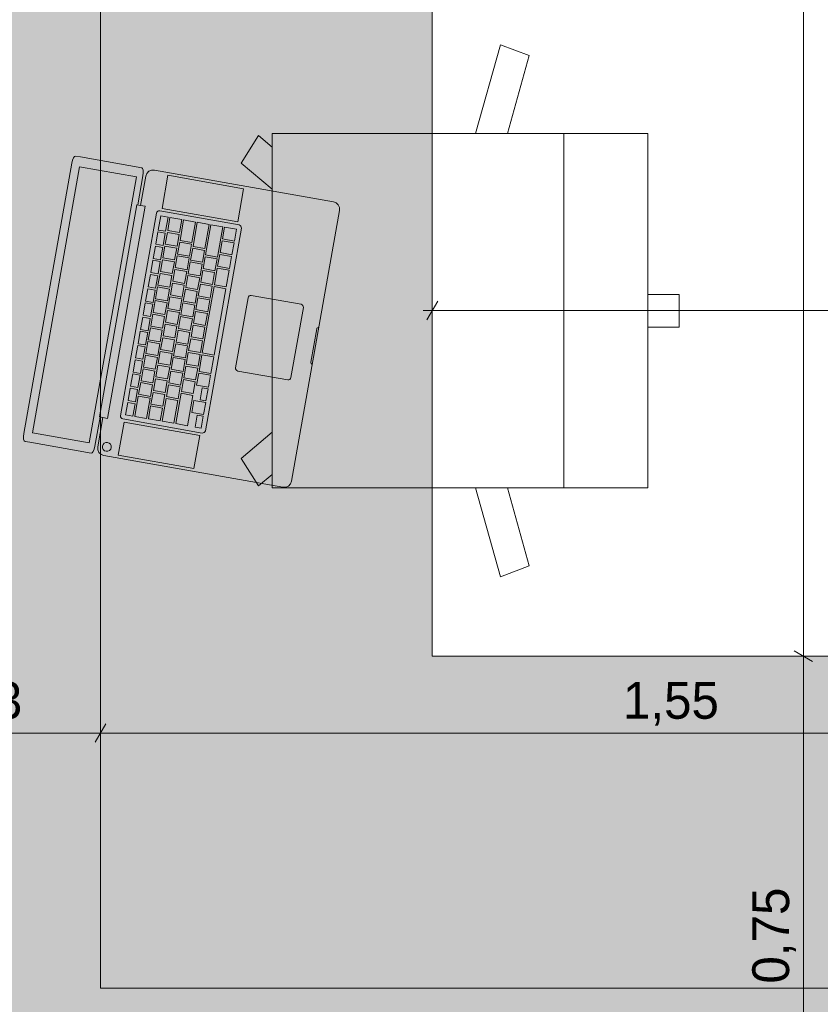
# Model space of a CAD drawing. Header units: millimetres. Extents: x -28277 to 305935, y -19284 to 4746.
# Tile 78 of 136: x 39448 to 40534, y -888 to 447. Entities that reach past the tile are written whole.
import ezdxf

# ---------------------------------------------------------------- set-up
doc = ezdxf.new("R2010")
doc.units = ezdxf.units.MM
doc.header["$MEASUREMENT"] = 0
doc.layers.add('06_COT_Detalls', color=7, linetype='Continuous')
doc.layers.add('Nuevo_09_EI_Mobiliari general', color=7, linetype='Continuous')
doc.layers.add('06_COT_Detalls_Pluma_Nº__1', color=7, linetype='Continuous', lineweight=5)
doc.layers.add('Nuevo_09_EI_Mobiliari general_Pluma_Nº__1', color=7, linetype='Continuous', lineweight=5)
doc.styles.add('Estilo_Generado_2', font='txt')
doc.dimstyles.new('Estilo_Generado__1', dxfattribs={"dimtxt": 50, "dimasz": 19, "dimexe": 0.18, "dimexo": 300, "dimgap": 0, "dimtad": 1, "dimlfac": 0.001, "dimzin": 0, "dimdsep": 46, "dimtxsty": 'Estilo_Generado_2', "dimblk": 'ARROWHEAD_2', "dimblk1": 'ARROWHEAD_2', "dimblk2": 'ARROWHEAD_2', "dimcen": 0.09, "dimclrd": 7, "dimclre": 7, "dimclrt": 7, "dimadec": 0, "dimazin": 0, "dimtfac": 1, "dimtdec": 4, "dimtmove": 0, "dimatfit": 3, "dimfxl": 0, "dimtolj": 1, "dimtzin": 0, "dimarcsym": 0})
doc.dimstyles.new('Estilo_Generado__2', dxfattribs={"dimtxt": 50, "dimasz": 19, "dimexe": 0.18, "dimexo": 300, "dimgap": 0, "dimtad": 1, "dimtih": 1, "dimtoh": 1, "dimlfac": 0.001, "dimzin": 0, "dimdsep": 46, "dimtxsty": 'Estilo_Generado_2', "dimblk": 'ARROWHEAD_2', "dimblk1": 'ARROWHEAD_2', "dimblk2": 'ARROWHEAD_2', "dimcen": 0.09, "dimclrd": 7, "dimclre": 7, "dimclrt": 7, "dimadec": 0, "dimazin": 0, "dimtfac": 1, "dimtdec": 4, "dimtmove": 0, "dimatfit": 3, "dimfxl": 0, "dimtolj": 1, "dimtzin": 0, "dimarcsym": 0})

# ---------------------------------------------------------------- blocks, each defined once
blk = doc.blocks.new('Silla Oficina 04 27')
at = {"layer": 'Nuevo_09_EI_Mobiliari general_Pluma_Nº__1', "color": 7, "linetype": 'Continuous', "lineweight": 5}
for p, q in [((335.5, 589.5), (335.5, 546.8)), ((335.5, 589.5), (379.5, 589.5)), ((379.5, 589.5), (379.5, 546.8)), ((597.6, 546.8), (117.3, 546.8)), ((117.3, 546.8), (117.3, 37.5)), ((117.3, 546.8), (117.3, 37.5)), ((597.6, 546.8), (597.6, 37.5)), ((597.6, 37.5), (597.6, 546.8)), ((597.6, 546.8), (597.6, 37.5)), ((117.3, 433.1), (597.6, 433.1)), ((-3.2, 347.1), (11.5, 386.1)), ((11.5, 386.1), (117.3, 356.4)), ((703.4, 386.1), (597.6, 356.4)), ((718.1, 347.1), (703.4, 386.1)), ((117.3, 313.2), (-3.2, 347.1)), ((597.6, 313.2), (718.1, 347.1)), ((117.3, 37.5), (597.6, 37.5)), ((119.9, 18.7), (135.6, 37.5)), ((157.3, -4.7), (192.7, 37.5)), ((557.7, -4.7), (522.2, 37.5)), ((595, 18.7), (579.3, 37.5)), ((119.9, 18.7), (157.3, -4.7)), ((595, 18.7), (557.7, -4.7))]:
    blk.add_line(p, q, dxfattribs=at)
blk = doc.blocks.new('Forjado_7_1', base_point=(39257.9, 1517.5))
at = {"layer": 'Nuevo_09_EI_Mobiliari general', "linetype": 'Continuous', "lineweight": 0, "true_color": 0xffffff}
blk.add_hatch(color=7, dxfattribs=at).paths.add_polyline_path([(39257.9, 1517.5), (39257.9, -1166.4), (44268.5, -1166.4), (44256.8, 1517.5), (43506.5, 1517.5), (43506.5, -416.4), (40007.9, -416.4), (40007.9, 1517.5)])
at = {"layer": 'Nuevo_09_EI_Mobiliari general_Pluma_Nº__1', "color": 7, "linetype": 'Continuous', "lineweight": 5, "flags": 128}
blk.add_lwpolyline([(39257.9, 1517.5), (39257.9, -1166.4), (44268.5, -1166.4), (44256.8, 1517.5), (43506.5, 1517.5), (43506.5, -416.4), (40007.9, -416.4), (40007.9, 1517.5)], close=True, dxfattribs=at)
blk = doc.blocks.new('*D152', base_point=(55248.4, -37.4))
at = {"layer": '06_COT_Detalls_Pluma_Nº__1', "color": 7, "linetype": 'Continuous', "lineweight": 5}
for p, q in [((40007.9, -116.4), (40007.9, 71.2)), ((43506.5, -116.4), (43506.5, 71.2)), ((40015.2, 64.9), (40000.7, 39.9)), ((43499.3, 39.9), (43513.7, 64.9)), ((39995.7, 52.4), (40007.9, 52.4)), ((40007.9, 52.4), (43506.5, 52.4)), ((43506.5, 52.4), (43518.7, 52.4))]:
    blk.add_line(p, q, dxfattribs=at)
at = {"layer": '06_COT_Detalls_Pluma_Nº__1', "color": 7, "lineweight": 5, "insert": (41708.2, 62.4), "char_height": 50, "attachment_point": 7, "style": 'Estilo_Generado_2'}
blk.add_mtext('\\A1;{\\pql;\\fGotham Book|b0|i0|c0|p0;\\W1.000000;3,5}', dxfattribs=at)
blk = doc.blocks.new('ARROWHEAD_2')
at = {"color": 0, "linetype": 'Continuous', "lineweight": 0}
for p, q in [((0, 0), (-1, 0)), ((-0.378, -0.655), (0.378, 0.655))]:
    blk.add_line(p, q, dxfattribs=at)
blk = doc.blocks.new('MacBook 27')
at = {"layer": 'Nuevo_09_EI_Mobiliari general_Pluma_Nº__1', "color": 7, "linetype": 'Continuous', "lineweight": 5}
for p, q in [((0, 365.3), (0.8, 366.6)), ((0, 358.6), (0, 365.3)), ((0.8, 366.6), (3, 367.8)), ((3, 367.8), (6.3, 368.5)), ((6.3, 368.5), (10.2, 368.8)), ((10.2, 368.8), (382.8, 368.8)), ((382.8, 368.8), (386.7, 368.5)), ((386.7, 368.5), (390, 367.8)), ((390, 367.8), (392.2, 366.6)), ((392.2, 366.6), (392.9, 365.3)), ((392.9, 365.3), (392.9, 358.6)), ((0, 274.3), (0, 358.6)), ((13.3, 357.5), (379.6, 357.5)), ((13.3, 279.3), (13.3, 357.5)), ((379.6, 357.5), (379.6, 279.3)), ((392.9, 358.6), (392.9, 274.3)), ((0.8, 272.9), (0, 274.3)), ((3, 271.8), (0.8, 272.9)), ((6.3, 271.1), (3, 271.8)), ((10.2, 270.8), (6.3, 271.1)), ((50.4, 270.8), (10.2, 270.8)), ((379.6, 279.3), (13.3, 279.3)), ((50.4, 271.9), (342.5, 271.9)), ((50.4, 267), (50.4, 271.9)), ((342.5, 267), (342.5, 271.9)), ((382.8, 270.8), (342.5, 270.8)), ((386.7, 271.1), (382.8, 270.8)), ((390, 271.8), (386.7, 271.1)), ((392.2, 272.9), (390, 271.8)), ((392.9, 274.3), (392.2, 272.9)), ((0.8, 260.7), (0, 256.8)), ((0, 256.8), (0, 10.2)), ((3, 264), (0.8, 260.7)), ((6.3, 266.2), (3, 264)), ((10.2, 267), (6.3, 266.2)), ((50.4, 267), (10.2, 267)), ((50.4, 260.6), (50.4, 267)), ((342.5, 260.6), (50.4, 260.6)), ((382.8, 267), (342.5, 267)), ((342.5, 267), (342.5, 260.6)), ((375.1, 257.1), (374.6, 254.8)), ((374.6, 254.8), (375.1, 252.4)), ((376.4, 259.1), (375.1, 257.1)), ((378.4, 260.4), (376.4, 259.1)), ((380.7, 260.9), (378.4, 260.4)), ((383.1, 260.4), (380.7, 260.9)), ((386.7, 266.2), (382.8, 267)), ((385.1, 259.1), (383.1, 260.4)), ((386.4, 257.1), (385.1, 259.1)), ((386.8, 254.8), (386.4, 257.1)), ((386.4, 252.4), (386.8, 254.8)), ((390, 264), (386.7, 266.2)), ((392.2, 260.7), (390, 264)), ((392.9, 256.8), (392.2, 260.7)), ((392.9, 10.2), (392.9, 256.8)), ((53.5, 241.5), (53.2, 240)), ((54.3, 242.7), (53.5, 241.5)), ((55.6, 243.5), (54.3, 242.7)), ((57, 243.8), (55.6, 243.5)), ((335.9, 243.8), (57, 243.8)), ((337.4, 243.5), (335.9, 243.8)), ((338.6, 242.7), (337.4, 243.5)), ((339.4, 241.5), (338.6, 242.7)), ((339.7, 240), (339.4, 241.5)), ((375.1, 252.4), (376.4, 250.5)), ((376.4, 250.5), (378.4, 249.1)), ((378.4, 249.1), (380.7, 248.7)), ((380.7, 248.7), (383.1, 249.1)), ((383.1, 249.1), (385.1, 250.5)), ((385.1, 250.5), (386.4, 252.4)), ((49.4, 237.5), (3.8, 237.5)), ((3.8, 237.5), (3.8, 133.3)), ((49.4, 133.3), (49.4, 237.5)), ((53.2, 240), (53.2, 130.8)), ((59.6, 237.5), (59.6, 227.3)), ((79.1, 237.5), (59.6, 237.5)), ((59.6, 227.3), (79.1, 227.3)), ((79.1, 227.3), (79.1, 237.5)), ((98.7, 237.5), (81.7, 237.5)), ((81.7, 237.5), (81.7, 227.3)), ((81.7, 227.3), (98.7, 227.3)), ((98.7, 227.3), (98.7, 237.5)), ((101.2, 237.5), (101.2, 227.3)), ((118.2, 237.5), (101.2, 237.5)), ((101.2, 227.3), (118.2, 227.3)), ((118.2, 227.3), (118.2, 237.5)), ((137.8, 237.5), (120.8, 237.5)), ((120.8, 237.5), (120.8, 227.3)), ((120.8, 227.3), (137.8, 227.3)), ((137.8, 227.3), (137.8, 237.5)), ((140.3, 237.5), (140.3, 227.3)), ((157.4, 237.5), (140.3, 237.5)), ((140.3, 227.3), (157.4, 227.3)), ((157.4, 227.3), (157.4, 237.5)), ((159.9, 237.5), (159.9, 227.3)), ((176.9, 237.5), (159.9, 237.5)), ((159.9, 227.3), (176.9, 227.3)), ((176.9, 227.3), (176.9, 237.5)), ((179.5, 237.5), (179.5, 227.3)), ((196.5, 237.5), (179.5, 237.5)), ((179.5, 227.3), (196.5, 227.3)), ((196.5, 227.3), (196.5, 237.5)), ((216, 237.5), (199, 237.5)), ((199, 237.5), (199, 227.3)), ((199, 227.3), (216, 227.3)), ((216, 227.3), (216, 237.5)), ((218.6, 237.5), (218.6, 227.3)), ((235.6, 237.5), (218.6, 237.5)), ((218.6, 227.3), (235.6, 227.3)), ((235.6, 227.3), (235.6, 237.5)), ((255.1, 237.5), (238.1, 237.5)), ((238.1, 237.5), (238.1, 227.3)), ((238.1, 227.3), (255.1, 227.3)), ((255.1, 227.3), (255.1, 237.5)), ((274.7, 237.5), (257.7, 237.5)), ((257.7, 237.5), (257.7, 227.3)), ((257.7, 227.3), (274.7, 227.3)), ((274.7, 227.3), (274.7, 237.5)), ((277.2, 237.5), (277.2, 227.3)), ((294.3, 237.5), (277.2, 237.5)), ((277.2, 227.3), (294.3, 227.3)), ((294.3, 227.3), (294.3, 237.5)), ((296.8, 237.5), (296.8, 227.3)), ((313.8, 237.5), (296.8, 237.5)), ((296.8, 227.3), (313.8, 227.3)), ((313.8, 227.3), (313.8, 237.5)), ((316.4, 237.5), (316.4, 227.3)), ((333.4, 237.5), (316.4, 237.5)), ((316.4, 227.3), (333.4, 227.3)), ((333.4, 227.3), (333.4, 237.5)), ((339.7, 130.8), (339.7, 240)), ((343.5, 133.3), (343.5, 237.5)), ((343.5, 237.5), (389.1, 237.5)), ((389.1, 237.5), (389.1, 133.3)), ((59.6, 224.8), (59.6, 208.5)), ((77.6, 224.8), (59.6, 224.8)), ((77.6, 208.5), (77.6, 224.8)), ((96.4, 224.8), (80.1, 224.8)), ((80.1, 224.8), (80.1, 208.5)), ((96.4, 208.5), (96.4, 224.8)), ((115.2, 224.8), (98.9, 224.8)), ((98.9, 224.8), (98.9, 208.5)), ((115.2, 208.5), (115.2, 224.8)), ((134, 224.8), (117.7, 224.8)), ((117.7, 224.8), (117.7, 208.5)), ((134, 208.5), (134, 224.8)), ((152.8, 224.8), (136.5, 224.8)), ((136.5, 224.8), (136.5, 208.5)), ((152.8, 208.5), (152.8, 224.8)), ((171.6, 224.8), (155.3, 224.8)), ((155.3, 224.8), (155.3, 208.5)), ((171.6, 208.5), (171.6, 224.8)), ((190.4, 224.8), (174.1, 224.8)), ((174.1, 224.8), (174.1, 208.5)), ((190.4, 208.5), (190.4, 224.8)), ((209.2, 224.8), (192.9, 224.8)), ((192.9, 224.8), (192.9, 208.5)), ((209.2, 208.5), (209.2, 224.8)), ((211.7, 224.8), (211.7, 208.5)), ((228, 224.8), (211.7, 224.8)), ((228, 208.5), (228, 224.8)), ((246.8, 224.8), (230.5, 224.8)), ((230.5, 224.8), (230.5, 208.5)), ((246.8, 208.5), (246.8, 224.8)), ((249.3, 224.8), (249.3, 208.5)), ((265.6, 224.8), (249.3, 224.8)), ((265.6, 208.5), (265.6, 224.8)), ((284.4, 224.8), (268.1, 224.8)), ((268.1, 224.8), (268.1, 208.5)), ((284.4, 208.5), (284.4, 224.8)), ((303.1, 224.8), (286.9, 224.8)), ((286.9, 224.8), (286.9, 208.5)), ((303.1, 208.5), (303.1, 224.8)), ((305.7, 224.8), (305.7, 208.5)), ((333.4, 224.8), (305.7, 224.8)), ((333.4, 208.5), (333.4, 224.8)), ((59.6, 208.5), (77.6, 208.5)), ((59.6, 206), (59.6, 189.7)), ((87.8, 206), (59.6, 206)), ((80.1, 208.5), (96.4, 208.5)), ((87.8, 189.7), (87.8, 206)), ((106.6, 206), (90.3, 206)), ((90.3, 206), (90.3, 189.7)), ((98.9, 208.5), (115.2, 208.5)), ((106.6, 189.7), (106.6, 206)), ((109.1, 206), (109.1, 189.7)), ((125.3, 206), (109.1, 206)), ((117.7, 208.5), (134, 208.5)), ((125.3, 189.7), (125.3, 206)), ((144.1, 206), (127.9, 206)), ((127.9, 206), (127.9, 189.7)), ((136.5, 208.5), (152.8, 208.5)), ((144.1, 189.7), (144.1, 206)), ((162.9, 206), (146.7, 206)), ((146.7, 206), (146.7, 189.7)), ((155.3, 208.5), (171.6, 208.5)), ((162.9, 189.7), (162.9, 206)), ((181.7, 206), (165.5, 206)), ((165.5, 206), (165.5, 189.7)), ((174.1, 208.5), (190.4, 208.5)), ((181.7, 189.7), (181.7, 206)), ((200.5, 206), (184.3, 206)), ((184.3, 206), (184.3, 189.7)), ((192.9, 208.5), (209.2, 208.5)), ((200.5, 189.7), (200.5, 206)), ((219.3, 206), (203.1, 206)), ((203.1, 206), (203.1, 189.7)), ((211.7, 208.5), (228, 208.5)), ((219.3, 189.7), (219.3, 206)), ((238.1, 206), (221.9, 206)), ((221.9, 206), (221.9, 189.7)), ((230.5, 208.5), (246.8, 208.5)), ((238.1, 189.7), (238.1, 206)), ((256.9, 206), (240.7, 206)), ((240.7, 206), (240.7, 189.7)), ((249.3, 208.5), (265.6, 208.5)), ((256.9, 189.7), (256.9, 206)), ((275.7, 206), (259.5, 206)), ((259.5, 206), (259.5, 189.7)), ((268.1, 208.5), (284.4, 208.5)), ((275.7, 189.7), (275.7, 206)), ((294.5, 206), (278.3, 206)), ((278.3, 206), (278.3, 189.7)), ((286.9, 208.5), (303.1, 208.5)), ((294.5, 189.7), (294.5, 206)), ((297.1, 206), (297.1, 189.7)), ((313.3, 206), (297.1, 206)), ((305.7, 208.5), (333.4, 208.5)), ((313.3, 189.7), (313.3, 206)), ((315.8, 206), (315.8, 189.7)), ((333.4, 206), (315.8, 206)), ((333.4, 189.7), (333.4, 206)), ((59.6, 189.7), (87.8, 189.7)), ((59.6, 187.2), (59.6, 170.9)), ((92.8, 187.2), (59.6, 187.2)), ((90.3, 189.7), (106.6, 189.7)), ((92.8, 170.9), (92.8, 187.2)), ((95.4, 187.2), (95.4, 170.9)), ((111.6, 187.2), (95.4, 187.2)), ((109.1, 189.7), (125.3, 189.7)), ((111.6, 170.9), (111.6, 187.2)), ((130.4, 187.2), (114.2, 187.2)), ((114.2, 187.2), (114.2, 170.9)), ((127.9, 189.7), (144.1, 189.7)), ((130.4, 170.9), (130.4, 187.2)), ((149.2, 187.2), (133, 187.2)), ((133, 187.2), (133, 170.9)), ((146.7, 189.7), (162.9, 189.7)), ((149.2, 170.9), (149.2, 187.2)), ((168, 187.2), (151.8, 187.2)), ((151.8, 187.2), (151.8, 170.9)), ((165.5, 189.7), (181.7, 189.7)), ((168, 170.9), (168, 187.2)), ((170.6, 187.2), (170.6, 170.9)), ((186.8, 187.2), (170.6, 187.2)), ((184.3, 189.7), (200.5, 189.7)), ((186.8, 170.9), (186.8, 187.2)), ((205.6, 187.2), (189.4, 187.2)), ((189.4, 187.2), (189.4, 170.9)), ((203.1, 189.7), (219.3, 189.7)), ((205.6, 170.9), (205.6, 187.2)), ((224.4, 187.2), (208.2, 187.2)), ((208.2, 187.2), (208.2, 170.9)), ((221.9, 189.7), (238.1, 189.7)), ((224.4, 170.9), (224.4, 187.2)), ((243.2, 187.2), (226.9, 187.2)), ((226.9, 187.2), (226.9, 170.9)), ((240.7, 189.7), (256.9, 189.7)), ((243.2, 170.9), (243.2, 187.2)), ((262, 187.2), (245.7, 187.2)), ((245.7, 187.2), (245.7, 170.9)), ((259.5, 189.7), (275.7, 189.7)), ((262, 170.9), (262, 187.2)), ((280.8, 187.2), (264.5, 187.2)), ((264.5, 187.2), (264.5, 170.9)), ((278.3, 189.7), (294.5, 189.7)), ((280.8, 170.9), (280.8, 187.2)), ((299.6, 187.2), (283.3, 187.2)), ((283.3, 187.2), (283.3, 170.9)), ((297.1, 189.7), (313.3, 189.7)), ((299.6, 170.9), (299.6, 187.2)), ((302.1, 187.2), (302.1, 170.9)), ((333.4, 187.2), (302.1, 187.2)), ((315.8, 189.7), (333.4, 189.7)), ((333.4, 170.9), (333.4, 187.2)), ((59.6, 170.9), (92.8, 170.9)), ((59.6, 168.4), (59.6, 152.1)), ((101.2, 168.4), (59.6, 168.4)), ((95.4, 170.9), (111.6, 170.9)), ((101.2, 152.1), (101.2, 168.4)), ((120, 168.4), (103.8, 168.4)), ((103.8, 168.4), (103.8, 152.1)), ((114.2, 170.9), (130.4, 170.9)), ((120, 152.1), (120, 168.4)), ((138.8, 168.4), (122.6, 168.4)), ((122.6, 168.4), (122.6, 152.1)), ((133, 170.9), (149.2, 170.9)), ((138.8, 152.1), (138.8, 168.4)), ((141.4, 168.4), (141.4, 152.1)), ((157.6, 168.4), (141.4, 168.4)), ((151.8, 170.9), (168, 170.9)), ((157.6, 152.1), (157.6, 168.4)), ((176.4, 168.4), (160.1, 168.4)), ((160.1, 168.4), (160.1, 152.1)), ((170.6, 170.9), (186.8, 170.9)), ((176.4, 152.1), (176.4, 168.4)), ((195.2, 168.4), (178.9, 168.4)), ((178.9, 168.4), (178.9, 152.1)), ((189.4, 170.9), (205.6, 170.9)), ((195.2, 152.1), (195.2, 168.4)), ((214, 168.4), (197.7, 168.4)), ((197.7, 168.4), (197.7, 152.1)), ((208.2, 170.9), (224.4, 170.9)), ((214, 152.1), (214, 168.4)), ((232.8, 168.4), (216.5, 168.4)), ((216.5, 168.4), (216.5, 152.1)), ((226.9, 170.9), (243.2, 170.9)), ((232.8, 152.1), (232.8, 168.4)), ((235.3, 168.4), (235.3, 152.1)), ((251.6, 168.4), (235.3, 168.4)), ((245.7, 170.9), (262, 170.9)), ((251.6, 152.1), (251.6, 168.4)), ((270.4, 168.4), (254.1, 168.4)), ((254.1, 168.4), (254.1, 152.1)), ((264.5, 170.9), (280.8, 170.9)), ((270.4, 152.1), (270.4, 168.4)), ((289.2, 168.4), (272.9, 168.4)), ((272.9, 168.4), (272.9, 152.1)), ((283.3, 170.9), (299.6, 170.9)), ((289.2, 152.1), (289.2, 168.4)), ((291.7, 168.4), (291.7, 152.1)), ((333.4, 168.4), (291.7, 168.4)), ((302.1, 170.9), (333.4, 170.9)), ((333.4, 152.1), (333.4, 168.4)), ((59.6, 152.1), (101.2, 152.1)), ((75.8, 149.6), (59.6, 149.6)), ((59.6, 149.6), (59.6, 133.3)), ((75.8, 133.3), (75.8, 149.6)), ((94.6, 149.6), (78.4, 149.6)), ((78.4, 149.6), (78.4, 133.3)), ((94.6, 133.3), (94.6, 149.6)), ((113.4, 149.6), (97.2, 149.6)), ((97.2, 149.6), (97.2, 133.3)), ((103.8, 152.1), (120, 152.1)), ((113.4, 133.3), (113.4, 149.6)), ((116, 149.6), (116, 133.3)), ((138.8, 149.6), (116, 149.6)), ((122.6, 152.1), (138.8, 152.1)), ((138.8, 133.3), (138.8, 149.6)), ((141.4, 152.1), (157.6, 152.1)), ((232.8, 149.6), (141.4, 149.6)), ((141.4, 149.6), (141.4, 133.3)), ((160.1, 152.1), (176.4, 152.1)), ((178.9, 152.1), (195.2, 152.1)), ((197.7, 152.1), (214, 152.1)), ((216.5, 152.1), (232.8, 152.1)), ((232.8, 133.3), (232.8, 149.6)), ((235.3, 152.1), (251.6, 152.1)), ((258.2, 149.6), (235.3, 149.6)), ((235.3, 149.6), (235.3, 133.3)), ((254.1, 152.1), (270.4, 152.1)), ((258.2, 133.3), (258.2, 149.6)), ((277, 149.6), (260.7, 149.6)), ((260.7, 149.6), (260.7, 133.3)), ((272.9, 152.1), (289.2, 152.1)), ((277, 133.3), (277, 149.6)), ((291.7, 152.1), (333.4, 152.1)), ((298.3, 149.6), (298.3, 133.3)), ((314.6, 149.6), (298.3, 149.6)), ((314.6, 133.3), (314.6, 149.6)), ((295.8, 141.5), (279.5, 141.5)), ((279.5, 141.5), (279.5, 133.3)), ((295.8, 133.3), (295.8, 141.5)), ((333.4, 141.5), (317.1, 141.5)), ((317.1, 141.5), (317.1, 133.3)), ((333.4, 133.3), (333.4, 141.5)), ((3.8, 133.3), (49.4, 133.3)), ((53.2, 130.8), (53.5, 129.4)), ((53.5, 129.4), (54.3, 128.1)), ((54.3, 128.1), (55.6, 127.3)), ((55.6, 127.3), (57, 127)), ((57, 127), (335.9, 127)), ((59.6, 133.3), (75.8, 133.3)), ((78.4, 133.3), (94.6, 133.3)), ((97.2, 133.3), (113.4, 133.3)), ((116, 133.3), (138.8, 133.3)), ((141.4, 133.3), (232.8, 133.3)), ((235.3, 133.3), (258.2, 133.3)), ((260.7, 133.3), (277, 133.3)), ((279.5, 133.3), (295.8, 133.3)), ((298.3, 133.3), (314.6, 133.3)), ((317.1, 133.3), (333.4, 133.3)), ((335.9, 127), (337.4, 127.3)), ((337.4, 127.3), (338.6, 128.1)), ((338.6, 128.1), (339.4, 129.4)), ((339.4, 129.4), (339.7, 130.8)), ((389.1, 133.3), (343.5, 133.3)), ((144.7, 99.2), (144.4, 97.8)), ((144.4, 97.8), (144.4, 29.2)), ((145.5, 100.5), (144.7, 99.2)), ((146.8, 101.3), (145.5, 100.5)), ((148.2, 101.6), (146.8, 101.3)), ((244.7, 101.6), (148.2, 101.6)), ((246.2, 101.3), (244.7, 101.6)), ((247.4, 100.5), (246.2, 101.3)), ((248.2, 99.2), (247.4, 100.5)), ((248.5, 97.8), (248.2, 99.2)), ((248.5, 29.2), (248.5, 97.8)), ((144.4, 29.2), (144.7, 27.8)), ((144.7, 27.8), (145.5, 26.5)), ((247.4, 26.5), (248.2, 27.8)), ((248.2, 27.8), (248.5, 29.2)), ((145.5, 26.5), (146.8, 25.7)), ((146.8, 25.7), (148.2, 25.4)), ((148.2, 25.4), (244.7, 25.4)), ((244.7, 25.4), (246.2, 25.7)), ((246.2, 25.7), (247.4, 26.5)), ((0, 10.2), (0.8, 6.3)), ((0.8, 6.3), (3, 3)), ((3, 3), (6.3, 0.8)), ((6.3, 0.8), (10.2, 0)), ((10.2, 0), (382.8, 0)), ((171.3, 0.9), (171.1, 0)), ((171.8, 1.7), (171.3, 0.9)), ((172.6, 2.3), (171.8, 1.7)), ((173.6, 2.5), (172.6, 2.3)), ((219.3, 2.5), (173.6, 2.5)), ((220.3, 2.3), (219.3, 2.5)), ((221.1, 1.7), (220.3, 2.3)), ((221.7, 0.9), (221.1, 1.7)), ((221.9, 0), (221.7, 0.9)), ((382.8, 0), (386.7, 0.8)), ((386.7, 0.8), (390, 3)), ((390, 3), (392.2, 6.3)), ((392.2, 6.3), (392.9, 10.2))]:
    blk.add_line(p, q, dxfattribs=at)
blk = doc.blocks.new('Forjado_8_1', base_point=(39257.9, -1166.4))
at = {"layer": 'Nuevo_09_EI_Mobiliari general', "linetype": 'Continuous', "lineweight": 0, "true_color": 0xffffff}
blk.add_hatch(color=7, dxfattribs=at).paths.add_polyline_path([(39257.9, -1166.4), (41112.4, -1166.4), (41112.4, -866.4), (39557.9, -866.4), (39557.9, 1517.5), (39257.9, 1517.5)])
at = {"layer": 'Nuevo_09_EI_Mobiliari general_Pluma_Nº__1', "color": 7, "linetype": 'Continuous', "lineweight": 5, "flags": 128}
blk.add_lwpolyline([(39257.9, -1166.4), (41112.4, -1166.4), (41112.4, -866.4), (39557.9, -866.4), (39557.9, 1517.5), (39257.9, 1517.5)], close=True, dxfattribs=at)
blk = doc.blocks.new('*D157', base_point=(55248.4, -37.4))
at = {"layer": '06_COT_Detalls_Pluma_Nº__1', "color": 7, "linetype": 'Continuous', "lineweight": 5}
for p, q in [((39257.9, -539.1), (39257.9, -501.6)), ((39557.9, -566.4), (39557.9, -501.6)), ((39245.7, -520.4), (39257.9, -520.4)), ((39265.2, -507.9), (39250.7, -532.9)), ((39257.9, -520.4), (39557.9, -520.4)), ((39565.2, -507.9), (39550.7, -532.9))]:
    blk.add_line(p, q, dxfattribs=at)
at = {"layer": '06_COT_Detalls_Pluma_Nº__1', "color": 7, "lineweight": 5, "insert": (39358.9, -510.4), "char_height": 50, "attachment_point": 7, "style": 'Estilo_Generado_2'}
blk.add_mtext('\\A1;{\\pql;\\fGotham Book|b0|i0|c0|p0;\\W1.000000;0,3}', dxfattribs=at)
blk = doc.blocks.new('*D158', base_point=(55248.4, -37.4))
at = {"layer": '06_COT_Detalls_Pluma_Nº__1', "color": 7, "linetype": 'Continuous', "lineweight": 5}
for p, q in [((39557.9, -566.4), (39557.9, -501.6)), ((41112.4, -566.4), (41112.4, -501.6)), ((39565.2, -507.9), (39550.7, -532.9)), ((39557.9, -520.4), (41112.4, -520.4)), ((41119.7, -507.9), (41105.2, -532.9))]:
    blk.add_line(p, q, dxfattribs=at)
at = {"layer": '06_COT_Detalls_Pluma_Nº__1', "color": 7, "lineweight": 5, "insert": (40266.5, -510.4), "char_height": 50, "attachment_point": 7, "style": 'Estilo_Generado_2'}
blk.add_mtext('\\A1;{\\pql;\\fGotham Book|b0|i0|c0|p0;\\W1.000000;1,55}', dxfattribs=at)
blk = doc.blocks.new('*D162', base_point=(55248.4, -37.4))
at = {"layer": '06_COT_Detalls_Pluma_Nº__1', "color": 7, "linetype": 'Continuous', "lineweight": 5}
for p, q in [((40498.6, -409.2), (40523.6, -423.6)), ((40529.9, -416.4), (40307.9, -416.4)), ((40511.1, -1166.4), (40511.1, -416.4)), ((40498.6, -1159.2), (40523.6, -1173.6)), ((40529.9, -1166.4), (40492.4, -1166.4)), ((40511.1, -1178.6), (40511.1, -1166.4))]:
    blk.add_line(p, q, dxfattribs=at)
at = {"layer": '06_COT_Detalls_Pluma_Nº__1', "color": 7, "lineweight": 5, "insert": (40501.1, -860.1), "char_height": 50, "attachment_point": 7, "rotation": 90, "style": 'Estilo_Generado_2'}
blk.add_mtext('\\A1;{\\pql;\\fGotham Book|b0|i0|c0|p0;\\W1.000000;0,75}', dxfattribs=at)
blk = doc.blocks.new('*D163', base_point=(55248.4, -37.4))
at = {"layer": '06_COT_Detalls_Pluma_Nº__1', "color": 7, "linetype": 'Continuous', "lineweight": 5}
for p, q in [((40523.6, 1510.2), (40498.6, 1524.7)), ((40511.1, 1517.5), (40511.1, 1529.7)), ((40529.9, 1517.5), (40307.9, 1517.5)), ((40511.1, -416.4), (40511.1, 1517.5)), ((40498.6, -409.2), (40523.6, -423.6))]:
    blk.add_line(p, q, dxfattribs=at)
at = {"layer": '06_COT_Detalls_Pluma_Nº__1', "color": 7, "lineweight": 5, "insert": (40501.1, 481.8), "char_height": 50, "attachment_point": 7, "rotation": 90, "style": 'Estilo_Generado_2'}
blk.add_mtext('\\A1;{\\pql;\\fGotham Book|b0|i0|c0|p0;\\W1.000000;1,93}', dxfattribs=at)

msp = doc.modelspace()

# ---------------------------------------------------------------- block references
at = {"layer": 'Nuevo_09_EI_Mobiliari general', "color": 7, "linetype": 'Continuous', "lineweight": 5}
for name, p in [('Forjado_7_1', (39257.934, 1517.453)), ('Forjado_8_1', (39257.934, -1166.376))]:
    msp.add_blockref(name, p, dxfattribs=at)
at = {"layer": 'Nuevo_09_EI_Mobiliari general', "color": 252, "linetype": 'Continuous', "lineweight": 5, "xscale": -0.9999999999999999, "zscale": 1000, "rotation": 79.93832536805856}
msp.add_blockref('MacBook 27', (39883.967, 197.915), dxfattribs=at)
at = {"layer": 'Nuevo_09_EI_Mobiliari general_Pluma_Nº__1', "color": 7, "linetype": 'Continuous', "lineweight": 5, "zscale": 1000, "rotation": 270}
msp.add_blockref('Silla Oficina 04 27', (39753.402, 409.487), dxfattribs=at)

# ---------------------------------------------------------------- dimensions: what is measured, and where the dimension line sits
at = {"layer": '06_COT_Detalls', "color": 7, "linetype": 'Continuous', "lineweight": 5}
for base, p1, p2, picture, middle in [((40511.124, 1517.453), (40007.934, -416.376), (40007.934, 1517.453), '*D163', (40476.124, 546.575)), ((40511.124, -416.376), (40185.184, -1166.376), (40007.934, -416.376), '*D162', (40476.124, -795.339))]:
    dim = msp.add_linear_dim(base=base, p1=p1, p2=p2, angle=90, dimstyle='Estilo_Generado__1', dxfattribs=at)
    dim.commit()
    dim.dimension.update_dxf_attribs({"geometry": picture, "text_midpoint": middle, "dimtype": 160, "text_rotation": 90})
for base, p1, p2, picture, middle in [((39557.934, -520.395), (39257.934, 143.039), (39557.934, -866.376), '*D157', (39404.574, -485.395)), ((43506.517, 52.431), (40007.934, -416.376), (43506.517, -416.376), '*D152', (41753.865, 87.431)), ((41112.434, -520.395), (39557.934, -866.376), (41112.434, -866.376), '*D158', (40331.22, -485.395))]:
    dim = msp.add_linear_dim(base=base, p1=p1, p2=p2, dimstyle='Estilo_Generado__2', dxfattribs=at)
    dim.commit()
    dim.dimension.update_dxf_attribs({"geometry": picture, "text_midpoint": middle, "dimtype": 160})

doc.saveas('drawing.dxf')
